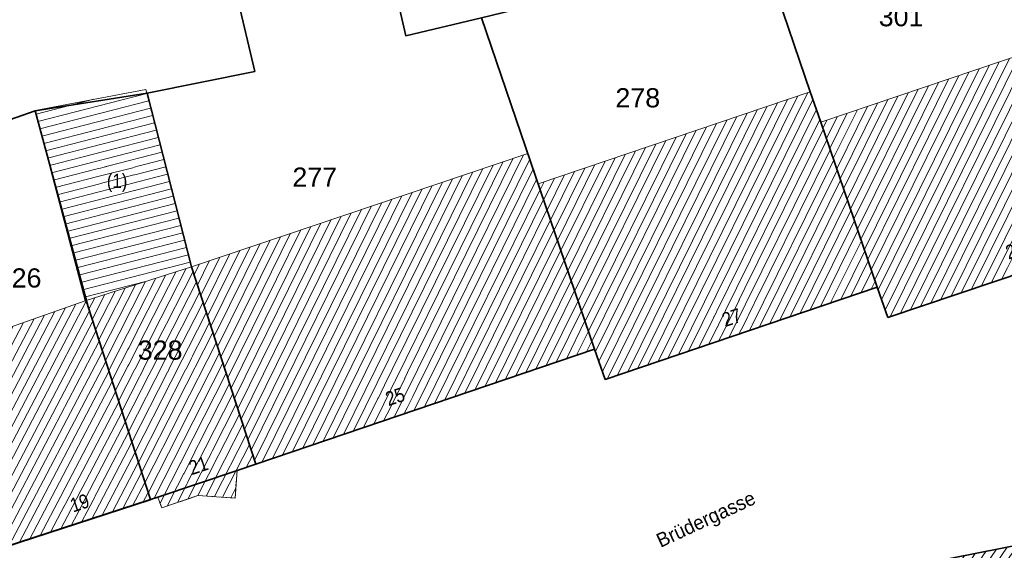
# Model space of a CAD drawing. Header units: metres. Extents: x 32365810 to 32367010, y 5620411 to 5622366.
# Tile 144 of 198: x 32366159 to 32366208, y 5622226 to 5622253. Entities that reach past the tile are written whole.
import ezdxf

# ---------------------------------------------------------------- set-up
doc = ezdxf.new("R2010")
doc.units = ezdxf.units.M
for name, pattern in [('1600.1047', [0]), ('1600.2028', [0]), ('1600.2305', [0.75, 0.5, 0, 0, -0.25]), ('1600.2505', [0]), ('1600.2507', [0])]:
    doc.linetypes.add(name, pattern=pattern)
doc.layers.get('0').update_dxf_attribs({"color": 1, "linetype": 'CONTINUOUS'})
for name, color, linetype in [('Ebene 32', 7, 'CONTINUOUS'), ('Flurstücke_Grenzpunkte', 11, 'CONTINUOUS'), ('Gebäude', 31, 'CONTINUOUS'), ('Lagebezeichnungen', 12, 'CONTINUOUS')]:
    doc.layers.add(name, color=color, linetype=linetype)
doc.styles.add('Flurstücksnummer - K 10 700', font='Arial.ttf')
doc.styles.add('Hausnummern NRW', font='Arial.ttf', dxfattribs={"width": 0.85})
doc.styles.add('Straßename', font='Arial.ttf', dxfattribs={"width": 0.95})

# ---------------------------------------------------------------- blocks, each defined once
blk = doc.blocks.new('O14')
at = {"layer": 'Gebäude', "color": 7, "linetype": '1600.2507', "lineweight": 18}
for p, q in [((32366169.819, 5622230.32), (32366165.883, 5622228.994)), ((32366169.711, 5622228.953), (32366169.819, 5622230.32)), ((32366166.085, 5622228.461), (32366167.867, 5622229.076)), ((32366167.867, 5622229.076), (32366169.711, 5622228.953)), ((32366165.883, 5622228.994), (32366166.085, 5622228.461))]:
    blk.add_line(p, q, dxfattribs=at)
blk = doc.blocks.new('O514')
at = {"layer": 'Gebäude', "color": 7, "linetype": '1600.2305', "lineweight": 18}
for p, q in [((32366169.711, 5622228.953), (32366169.819, 5622230.32)), ((32366166.085, 5622228.461), (32366167.867, 5622229.076)), ((32366167.867, 5622229.076), (32366169.711, 5622228.953)), ((32366165.883, 5622228.994), (32366166.085, 5622228.461))]:
    blk.add_line(p, q, dxfattribs=at)
blk = doc.blocks.new('O846')
at = {"layer": 'Flurstücke_Grenzpunkte', "color": 7, "linetype": '1600.2028', "lineweight": 35}
for p, q in [((32366195.698, 5622256.408), (32366194.978, 5622256.196)), ((32366198.207, 5622249.082), (32366195.698, 5622256.408)), ((32366194.978, 5622256.196), (32366192.194, 5622255.378)), ((32366192.194, 5622255.378), (32366187.796, 5622254.173)), ((32366187.796, 5622254.173), (32366181.92, 5622252.747)), ((32366181.92, 5622252.747), (32366187.523, 5622236.331)), ((32366198.725, 5622247.569), (32366198.207, 5622249.082)), ((32366201.521, 5622239.403), (32366198.725, 5622247.569)), ((32366188.046, 5622234.831), (32366201.521, 5622239.403)), ((32366187.523, 5622236.331), (32366188.046, 5622234.831))]:
    blk.add_line(p, q, dxfattribs=at)
at = {"layer": 'Flurstücke_Grenzpunkte', "color": 7, "lineweight": 18, "insert": (32366189.661, 5622248.293), "char_height": 0.95, "attachment_point": 8, "line_spacing_factor": 0.69, "style": 'Flurstücksnummer - K 10 700', "bg_fill": 2}
blk.add_mtext('278', dxfattribs=at)
blk = doc.blocks.new('O989')
at = {"layer": 'Flurstücke_Grenzpunkte', "color": 7, "linetype": '1600.2028', "lineweight": 35}
for p, q in [((32366202.254, 5622258.333), (32366195.698, 5622256.408)), ((32366210.04, 5622256.292), (32366202.254, 5622258.333)), ((32366198.207, 5622249.082), (32366195.698, 5622256.408)), ((32366212.185, 5622252.225), (32366210.04, 5622256.292)), ((32366212.217, 5622252.13), (32366212.185, 5622252.225)), ((32366214.964, 5622244.109), (32366212.217, 5622252.13)), ((32366198.725, 5622247.569), (32366198.207, 5622249.082)), ((32366201.521, 5622239.403), (32366198.725, 5622247.569)), ((32366215.531, 5622242.457), (32366214.964, 5622244.109)), ((32366202.039, 5622237.89), (32366215.531, 5622242.457)), ((32366201.521, 5622239.403), (32366202.039, 5622237.89))]:
    blk.add_line(p, q, dxfattribs=at)
at = {"layer": 'Flurstücke_Grenzpunkte', "color": 7, "lineweight": 18, "insert": (32366202.702, 5622252.31), "char_height": 0.95, "attachment_point": 8, "line_spacing_factor": 0.69, "style": 'Flurstücksnummer - K 10 700', "bg_fill": 2}
blk.add_mtext('301', dxfattribs=at)
blk = doc.blocks.new('O1052')
at = {"layer": 'Flurstücke_Grenzpunkte', "color": 7, "linetype": '1600.2028', "lineweight": 35}
for p, q in [((32366211.739, 5622227.276), (32366202.682, 5622225.469)), ((32366211.739, 5622227.276), (32366213.555, 5622217.455)), ((32366204.311, 5622215.826), (32366202.682, 5622225.469)), ((32366213.555, 5622217.455), (32366213.573, 5622217.357)), ((32366213.573, 5622217.357), (32366215.716, 5622205.769)), ((32366204.947, 5622212.058), (32366204.311, 5622215.826)), ((32366204.947, 5622212.058), (32366208.892, 5622203.117)), ((32366215.716, 5622205.769), (32366208.892, 5622203.117))]:
    blk.add_line(p, q, dxfattribs=at)
at = {"layer": 'Flurstücke_Grenzpunkte', "color": 7, "lineweight": 18, "insert": (32366208.038, 5622218.678), "char_height": 0.95, "attachment_point": 8, "line_spacing_factor": 0.69, "style": 'Flurstücksnummer - K 10 700', "bg_fill": 2}
blk.add_mtext('58', dxfattribs=at)
blk = doc.blocks.new('O1160')
at = {"layer": 'Flurstücke_Grenzpunkte', "color": 7, "linetype": '1600.2028', "lineweight": 35}
for p, q in [((32366165.368, 5622249.012), (32366159.813, 5622248.127)), ((32366167.557, 5622240.414), (32366165.368, 5622249.012)), ((32366159.813, 5622248.127), (32366162.437, 5622238.416)), ((32366170.739, 5622230.63), (32366167.557, 5622240.414)), ((32366162.437, 5622238.416), (32366165.519, 5622228.872)), ((32366169.819, 5622230.32), (32366170.739, 5622230.63)), ((32366165.883, 5622228.994), (32366169.819, 5622230.32)), ((32366165.519, 5622228.872), (32366165.883, 5622228.994))]:
    blk.add_line(p, q, dxfattribs=at)
at = {"layer": 'Flurstücke_Grenzpunkte', "color": 7, "lineweight": 18, "insert": (32366166.004, 5622235.794), "char_height": 0.95, "attachment_point": 8, "line_spacing_factor": 0.69, "style": 'Flurstücksnummer - K 10 700', "bg_fill": 2}
blk.add_mtext('328', dxfattribs=at)
blk = doc.blocks.new('O1415')
at = {"layer": 'Flurstücke_Grenzpunkte', "color": 7, "linetype": '1600.2028', "lineweight": 35}
for p, q in [((32366202.039, 5622237.89), (32366215.531, 5622242.457)), ((32366188.046, 5622234.831), (32366201.521, 5622239.403)), ((32366201.521, 5622239.403), (32366202.039, 5622237.89)), ((32366187.523, 5622236.331), (32366170.739, 5622230.63)), ((32366187.523, 5622236.331), (32366188.046, 5622234.831)), ((32366169.819, 5622230.32), (32366170.739, 5622230.63)), ((32366165.883, 5622228.994), (32366169.819, 5622230.32)), ((32366165.519, 5622228.872), (32366158.275, 5622226.514)), ((32366165.519, 5622228.872), (32366165.883, 5622228.994)), ((32366211.739, 5622227.276), (32366202.682, 5622225.469))]:
    blk.add_line(p, q, dxfattribs=at)
blk = doc.blocks.new('O1457')
at = {"layer": 'Flurstücke_Grenzpunkte', "color": 7, "linetype": '1600.2028', "lineweight": 35}
for p, q in [((32366183.355, 5622287.542), (32366171.852, 5622280.198)), ((32366185.747, 5622279.649), (32366183.355, 5622287.542)), ((32366171.852, 5622280.198), (32366174.132, 5622269.82)), ((32366185.476, 5622279.546), (32366185.747, 5622279.649)), ((32366187.294, 5622275.106), (32366185.476, 5622279.546)), ((32366187.748, 5622273.996), (32366187.294, 5622275.106)), ((32366194.978, 5622256.196), (32366187.748, 5622273.996)), ((32366174.132, 5622269.82), (32366175.44, 5622263.863)), ((32366175.44, 5622263.863), (32366178.176, 5622251.85)), ((32366194.978, 5622256.196), (32366192.194, 5622255.378)), ((32366192.194, 5622255.378), (32366187.796, 5622254.173)), ((32366187.796, 5622254.173), (32366181.92, 5622252.747)), ((32366178.176, 5622251.85), (32366181.92, 5622252.747))]:
    blk.add_line(p, q, dxfattribs=at)
at = {"layer": 'Flurstücke_Grenzpunkte', "color": 7, "lineweight": 18, "insert": (32366181.84, 5622263.254), "char_height": 0.95, "attachment_point": 8, "line_spacing_factor": 0.69, "style": 'Flurstücksnummer - K 10 700', "bg_fill": 2}
blk.add_mtext('264', dxfattribs=at)
blk = doc.blocks.new('O1570')
at = {"layer": 'Flurstücke_Grenzpunkte', "color": 7, "linetype": '1600.2028', "lineweight": 35}
for p, q in [((32366175.44, 5622263.863), (32366168.802, 5622263.171)), ((32366175.44, 5622263.863), (32366178.176, 5622251.85)), ((32366168.802, 5622263.171), (32366167.596, 5622263.126)), ((32366167.596, 5622263.126), (32366168.336, 5622260.014)), ((32366168.336, 5622260.014), (32366170.697, 5622250.089)), ((32366178.176, 5622251.85), (32366181.92, 5622252.747)), ((32366181.92, 5622252.747), (32366187.523, 5622236.331)), ((32366170.697, 5622250.089), (32366165.368, 5622249.012)), ((32366167.557, 5622240.414), (32366165.368, 5622249.012)), ((32366170.739, 5622230.63), (32366167.557, 5622240.414)), ((32366187.523, 5622236.331), (32366170.739, 5622230.63))]:
    blk.add_line(p, q, dxfattribs=at)
at = {"layer": 'Flurstücke_Grenzpunkte', "color": 7, "lineweight": 18, "insert": (32366173.66, 5622244.376), "char_height": 0.95, "attachment_point": 8, "line_spacing_factor": 0.69, "style": 'Flurstücksnummer - K 10 700', "bg_fill": 2}
blk.add_mtext('277', dxfattribs=at)
blk = doc.blocks.new('O1782')
at = {"layer": 'Flurstücke_Grenzpunkte', "color": 7, "linetype": '1600.2028', "lineweight": 35}
for p, q in [((32366159.813, 5622248.127), (32366153.047, 5622245.802)), ((32366159.813, 5622248.127), (32366162.437, 5622238.416)), ((32366155.234, 5622236.244), (32366153.047, 5622245.802)), ((32366162.437, 5622238.416), (32366165.519, 5622228.872)), ((32366155.269, 5622236.13), (32366155.234, 5622236.244)), ((32366158.275, 5622226.514), (32366155.269, 5622236.13)), ((32366165.519, 5622228.872), (32366158.275, 5622226.514))]:
    blk.add_line(p, q, dxfattribs=at)
at = {"layer": 'Flurstücke_Grenzpunkte', "color": 7, "lineweight": 18, "insert": (32366159.018, 5622239.367), "char_height": 0.95, "attachment_point": 8, "line_spacing_factor": 0.69, "style": 'Flurstücksnummer - K 10 700', "bg_fill": 2}
blk.add_mtext('326', dxfattribs=at)
blk = doc.blocks.new('O2084')
at = {"layer": 'Gebäude', "color": 7, "linetype": '1600.2505', "lineweight": 18}
for p, q in [((32366165.294, 5622249.194), (32366159.809, 5622248.153)), ((32366167.557, 5622240.414), (32366165.294, 5622249.194)), ((32366159.809, 5622248.153), (32366159.813, 5622248.127)), ((32366159.813, 5622248.127), (32366161.016, 5622243.537)), ((32366161.016, 5622243.537), (32366162.297, 5622238.717)), ((32366162.297, 5622238.717), (32366167.557, 5622240.414))]:
    blk.add_line(p, q, dxfattribs=at)
at = {"layer": 'Ebene 32', "color": 7, "lineweight": 18, "insert": (32366163.87, 5622244.106), "char_height": 0.7, "attachment_point": 8, "line_spacing_factor": 0.69, "style": 'Hausnummern NRW', "bg_fill": 2}
blk.add_mtext('(1)', dxfattribs=at)
blk = doc.blocks.new('O2102')
at = {"layer": 'Gebäude', "color": 7, "linetype": '1600.2505', "lineweight": 18}
for p, q in [((32366184.211, 5622246.028), (32366167.557, 5622240.414)), ((32366184.726, 5622244.517), (32366184.211, 5622246.028)), ((32366187.523, 5622236.331), (32366184.726, 5622244.517)), ((32366167.557, 5622240.414), (32366170.739, 5622230.63)), ((32366170.739, 5622230.63), (32366187.523, 5622236.331))]:
    blk.add_line(p, q, dxfattribs=at)
at = {"layer": 'Lagebezeichnungen', "color": 7, "lineweight": 18, "insert": (32366177.754, 5622233.637), "char_height": 0.7, "attachment_point": 8, "rotation": 18.562, "line_spacing_factor": 0.69, "style": 'Hausnummern NRW', "bg_fill": 2}
blk.add_mtext('25', dxfattribs=at)
blk = doc.blocks.new('O2315')
at = {"layer": 'Gebäude', "color": 7, "linetype": '1600.2505', "lineweight": 18}
for p, q in [((32366162.297, 5622238.717), (32366157.591, 5622237.07)), ((32366162.437, 5622238.416), (32366162.297, 5622238.717)), ((32366165.519, 5622228.872), (32366162.437, 5622238.416)), ((32366157.591, 5622237.07), (32366155.234, 5622236.244)), ((32366155.234, 5622236.244), (32366155.269, 5622236.13)), ((32366155.269, 5622236.13), (32366158.275, 5622226.514)), ((32366158.284, 5622226.485), (32366165.522, 5622228.853)), ((32366165.522, 5622228.853), (32366165.519, 5622228.872)), ((32366158.275, 5622226.514), (32366158.284, 5622226.485))]:
    blk.add_line(p, q, dxfattribs=at)
at = {"layer": 'Lagebezeichnungen', "color": 7, "lineweight": 18, "insert": (32366162.131, 5622228.368), "char_height": 0.7, "attachment_point": 8, "rotation": 18.6706, "line_spacing_factor": 0.69, "style": 'Hausnummern NRW', "bg_fill": 2}
blk.add_mtext('19', dxfattribs=at)
blk = doc.blocks.new('O2608')
at = {"layer": 'Gebäude', "color": 7, "linetype": '1600.2505', "lineweight": 18}
for p, q in [((32366212.217, 5622252.13), (32366198.725, 5622247.569)), ((32366214.964, 5622244.109), (32366212.217, 5622252.13)), ((32366198.725, 5622247.569), (32366201.521, 5622239.403)), ((32366215.531, 5622242.457), (32366214.964, 5622244.109)), ((32366202.039, 5622237.89), (32366215.531, 5622242.457)), ((32366201.521, 5622239.403), (32366202.039, 5622237.89))]:
    blk.add_line(p, q, dxfattribs=at)
at = {"layer": 'Lagebezeichnungen', "color": 7, "lineweight": 18, "insert": (32366208.466, 5622240.896), "char_height": 0.7, "attachment_point": 8, "rotation": 18.6707, "line_spacing_factor": 0.69, "style": 'Hausnummern NRW', "bg_fill": 2}
blk.add_mtext('29', dxfattribs=at)
blk = doc.blocks.new('O2618')
at = {"layer": 'Gebäude', "color": 7, "linetype": '1600.2505', "lineweight": 18}
for p, q in [((32366162.297, 5622238.717), (32366167.557, 5622240.414)), ((32366167.557, 5622240.414), (32366170.739, 5622230.63)), ((32366162.437, 5622238.416), (32366162.297, 5622238.717)), ((32366165.519, 5622228.872), (32366162.437, 5622238.416)), ((32366169.819, 5622230.32), (32366170.739, 5622230.63)), ((32366169.711, 5622228.953), (32366169.819, 5622230.32)), ((32366166.085, 5622228.461), (32366167.867, 5622229.076)), ((32366167.867, 5622229.076), (32366169.711, 5622228.953)), ((32366165.522, 5622228.853), (32366165.519, 5622228.872)), ((32366165.522, 5622228.853), (32366165.883, 5622228.994)), ((32366165.883, 5622228.994), (32366166.085, 5622228.461))]:
    blk.add_line(p, q, dxfattribs=at)
at = {"layer": 'Lagebezeichnungen', "color": 7, "lineweight": 18, "insert": (32366168.01, 5622230.23), "char_height": 0.7, "attachment_point": 8, "rotation": 18.6164, "line_spacing_factor": 0.69, "style": 'Hausnummern NRW', "bg_fill": 2}
blk.add_mtext('21', dxfattribs=at)
blk = doc.blocks.new('O2785')
at = {"layer": 'Gebäude', "color": 7, "linetype": '1600.2505', "lineweight": 18}
for p, q in [((32366198.207, 5622249.082), (32366184.726, 5622244.517)), ((32366198.725, 5622247.569), (32366198.207, 5622249.082)), ((32366198.725, 5622247.569), (32366201.521, 5622239.403)), ((32366187.523, 5622236.331), (32366184.726, 5622244.517)), ((32366188.046, 5622234.831), (32366201.521, 5622239.403)), ((32366187.523, 5622236.331), (32366188.046, 5622234.831))]:
    blk.add_line(p, q, dxfattribs=at)
at = {"layer": 'Lagebezeichnungen', "color": 7, "lineweight": 18, "insert": (32366194.422, 5622237.564), "char_height": 0.7, "attachment_point": 8, "rotation": 18.6707, "line_spacing_factor": 0.69, "style": 'Hausnummern NRW', "bg_fill": 2}
blk.add_mtext('27', dxfattribs=at)
blk = doc.blocks.new('O2927')
at = {"layer": 'Gebäude', "color": 7, "linetype": '1600.2505', "lineweight": 18}
for p, q in [((32366211.739, 5622227.276), (32366202.682, 5622225.469)), ((32366211.739, 5622227.276), (32366213.555, 5622217.455)), ((32366204.311, 5622215.826), (32366202.682, 5622225.469)), ((32366213.555, 5622217.455), (32366204.311, 5622215.826))]:
    blk.add_line(p, q, dxfattribs=at)
at = {"layer": 'Lagebezeichnungen', "color": 7, "lineweight": 18, "insert": (32366207.597, 5622224.422), "char_height": 0.7, "attachment_point": 8, "rotation": 11.2538, "line_spacing_factor": 0.69, "style": 'Hausnummern NRW', "bg_fill": 2}
blk.add_mtext('22', dxfattribs=at)
blk = doc.blocks.new('*X1054')
at = {"color": 253, "linetype": '1600.1047', "lineweight": 18, "true_color": 0xb2b2b2}
for p, q in [((32366159.854959, 5622247.966908), (32366162.721623, 5622248.705788)), ((32366159.950033, 5622247.604157), (32366165.345345, 5622248.994793)), ((32366160.045106, 5622247.241406), (32366165.43894, 5622248.63166)), ((32366160.14018, 5622246.878655), (32366165.532535, 5622248.268528)), ((32366160.235254, 5622246.515904), (32366165.626131, 5622247.905396)), ((32366160.330328, 5622246.153153), (32366165.719726, 5622247.542264)), ((32366160.425402, 5622245.790402), (32366165.813322, 5622247.179132)), ((32366160.520476, 5622245.427651), (32366165.906917, 5622246.816)), ((32366160.61555, 5622245.064901), (32366166.000513, 5622246.452868)), ((32366160.710624, 5622244.70215), (32366166.094108, 5622246.089736)), ((32366160.805698, 5622244.339399), (32366166.187703, 5622245.726604)), ((32366160.900772, 5622243.976648), (32366166.281299, 5622245.363472)), ((32366160.995846, 5622243.613897), (32366166.374894, 5622245.00034)), ((32366161.091903, 5622243.251399), (32366166.46849, 5622244.637208)), ((32366161.188225, 5622242.88897), (32366166.562085, 5622244.274076)), ((32366161.284547, 5622242.526541), (32366166.655681, 5622243.910944)), ((32366161.380869, 5622242.164111), (32366166.749276, 5622243.547812)), ((32366161.477191, 5622241.801682), (32366166.842871, 5622243.18468)), ((32366161.573513, 5622241.439253), (32366166.936467, 5622242.821547)), ((32366161.669835, 5622241.076823), (32366167.030062, 5622242.458415)), ((32366161.766157, 5622240.714394), (32366167.123658, 5622242.095283)), ((32366161.862479, 5622240.351965), (32366167.217253, 5622241.732151)), ((32366161.958801, 5622239.989535), (32366167.310849, 5622241.369019)), ((32366162.055123, 5622239.627106), (32366167.404444, 5622241.005887)), ((32366162.151445, 5622239.264677), (32366167.498039, 5622240.642755)), ((32366162.247767, 5622238.902248), (32366165.348067, 5622239.701346))]:
    blk.add_line(p, q, dxfattribs=at)
blk = doc.blocks.new('*X1060')
at = {"color": 253, "linetype": '1600.1047', "lineweight": 18, "true_color": 0xb2b2b2}
for p, q in [((32366176.58357, 5622232.615217), (32366182.992289, 5622245.617177)), ((32366177.085721, 5622232.785783), (32366183.493677, 5622245.786193)), ((32366177.587873, 5622232.956348), (32366183.995065, 5622245.955209)), ((32366178.090025, 5622233.126913), (32366184.308305, 5622245.74251)), ((32366175.077114, 5622232.103522), (32366181.488124, 5622245.110129)), ((32366175.579266, 5622232.274087), (32366181.989512, 5622245.279145)), ((32366176.081418, 5622232.444652), (32366182.490901, 5622245.448161)), ((32366178.592177, 5622233.297479), (32366184.479216, 5622245.241058)), ((32366174.07281, 5622231.762391), (32366180.485348, 5622244.772097)), ((32366174.574962, 5622231.932956), (32366180.986736, 5622244.941113)), ((32366179.094329, 5622233.468044), (32366184.650128, 5622244.739606)), ((32366172.566355, 5622231.250695), (32366178.981183, 5622244.265049)), ((32366173.068507, 5622231.421261), (32366179.482571, 5622244.434065)), ((32366173.570659, 5622231.591826), (32366179.98396, 5622244.603081)), ((32366179.596481, 5622233.638609), (32366184.821179, 5622244.238437)), ((32366171.0599, 5622230.738999), (32366177.477018, 5622243.758)), ((32366171.562051, 5622230.909565), (32366177.978407, 5622243.927016)), ((32366172.064203, 5622231.08013), (32366178.479795, 5622244.096032)), ((32366180.098632, 5622233.809174), (32366184.992342, 5622243.737494)), ((32366170.346619, 5622231.836491), (32366175.972854, 5622243.250952)), ((32366170.512815, 5622231.325472), (32366176.474242, 5622243.419968)), ((32366170.679011, 5622230.814453), (32366176.97563, 5622243.588984)), ((32366180.600784, 5622233.97974), (32366185.163505, 5622243.236551)), ((32366169.848031, 5622233.369548), (32366174.468689, 5622242.743904)), ((32366170.014227, 5622232.858529), (32366174.970077, 5622242.91292)), ((32366170.180423, 5622232.34751), (32366175.471466, 5622243.081936)), ((32366181.102936, 5622234.150305), (32366185.334667, 5622242.735609)), ((32366169.349442, 5622234.902605), (32366172.964525, 5622242.236856)), ((32366169.515639, 5622234.391586), (32366173.465913, 5622242.405872)), ((32366169.681835, 5622233.880567), (32366173.967301, 5622242.574888)), ((32366181.605088, 5622234.32087), (32366185.50583, 5622242.234666)), ((32366168.850854, 5622236.435663), (32366171.46036, 5622241.729808)), ((32366169.01705, 5622235.924644), (32366171.961748, 5622241.898824)), ((32366169.183246, 5622235.413624), (32366172.463136, 5622242.06784)), ((32366182.10724, 5622234.491435), (32366185.676993, 5622241.733723)), ((32366168.352266, 5622237.96872), (32366169.956195, 5622241.22276)), ((32366168.518462, 5622237.457701), (32366170.457584, 5622241.391776)), ((32366168.684658, 5622236.946682), (32366170.958972, 5622241.560792)), ((32366182.609391, 5622234.662001), (32366185.848155, 5622241.23278)), ((32366167.853677, 5622239.501777), (32366168.452031, 5622240.715711)), ((32366168.019874, 5622238.990758), (32366168.953419, 5622240.884727)), ((32366168.18607, 5622238.479739), (32366169.454807, 5622241.053743)), ((32366183.111543, 5622234.832566), (32366186.019318, 5622240.731837)), ((32366167.687481, 5622240.012796), (32366167.950642, 5622240.546695)), ((32366183.613695, 5622235.003131), (32366186.190481, 5622240.230894)), ((32366184.115847, 5622235.173697), (32366186.361643, 5622239.729951)), ((32366184.617999, 5622235.344262), (32366186.532806, 5622239.229008)), ((32366185.120151, 5622235.514827), (32366186.703969, 5622238.728065)), ((32366185.622302, 5622235.685392), (32366186.875131, 5622238.227122)), ((32366186.124454, 5622235.855958), (32366187.046294, 5622237.726179)), ((32366186.626606, 5622236.026523), (32366187.217457, 5622237.225236)), ((32366187.128758, 5622236.197088), (32366187.388619, 5622236.724293))]:
    blk.add_line(p, q, dxfattribs=at)
blk = doc.blocks.new('*X1131')
at = {"color": 253, "linetype": '1600.1047', "lineweight": 18, "true_color": 0xb2b2b2}
for p, q in [((32366157.088663, 5622230.309014), (32366161.31112, 5622238.371963)), ((32366157.246896, 5622229.802839), (32366161.829424, 5622238.553358)), ((32366157.405128, 5622229.296663), (32366162.316488, 5622238.6751)), ((32366156.613966, 5622231.82754), (32366159.756209, 5622237.827777)), ((32366156.772198, 5622231.321365), (32366160.274513, 5622238.009172)), ((32366156.930431, 5622230.81519), (32366160.792817, 5622238.190568)), ((32366157.563361, 5622228.790488), (32366162.500742, 5622238.218612)), ((32366156.297501, 5622232.839891), (32366158.719601, 5622237.464986)), ((32366156.455734, 5622232.333716), (32366159.237905, 5622237.646382)), ((32366157.721593, 5622228.284313), (32366162.662206, 5622237.718608)), ((32366155.822804, 5622234.358417), (32366157.164561, 5622236.920556)), ((32366155.981036, 5622233.852242), (32366157.682993, 5622237.102196)), ((32366156.139269, 5622233.346067), (32366158.201297, 5622237.283591)), ((32366157.879826, 5622227.778137), (32366162.82367, 5622237.218603)), ((32366155.348106, 5622235.876943), (32366155.609184, 5622236.375482)), ((32366155.506339, 5622235.370768), (32366156.127643, 5622236.557173)), ((32366155.664571, 5622234.864593), (32366156.646102, 5622236.738865)), ((32366158.038058, 5622227.271962), (32366162.985134, 5622236.718599)), ((32366158.196291, 5622226.765786), (32366163.146598, 5622236.218594)), ((32366158.511541, 5622226.559443), (32366163.308062, 5622235.71859)), ((32366159.022371, 5622226.726567), (32366163.469526, 5622235.218586)), ((32366159.533202, 5622226.893692), (32366163.63099, 5622234.718581)), ((32366160.044032, 5622227.060816), (32366163.792454, 5622234.218577)), ((32366160.554862, 5622227.22794), (32366163.953919, 5622233.718572)), ((32366161.065693, 5622227.395065), (32366164.115383, 5622233.218568)), ((32366161.576523, 5622227.562189), (32366164.276847, 5622232.718564)), ((32366162.087354, 5622227.729314), (32366164.438311, 5622232.218559)), ((32366162.598184, 5622227.896438), (32366164.599775, 5622231.718555)), ((32366163.109015, 5622228.063562), (32366164.761239, 5622231.218551)), ((32366163.619845, 5622228.230687), (32366164.922703, 5622230.718546)), ((32366164.130675, 5622228.397811), (32366165.084167, 5622230.218542)), ((32366164.641506, 5622228.564936), (32366165.245632, 5622229.718537)), ((32366165.152336, 5622228.73206), (32366165.407096, 5622229.218533))]:
    blk.add_line(p, q, dxfattribs=at)
blk = doc.blocks.new('*X1214')
at = {"color": 253, "linetype": '1600.1047', "lineweight": 18, "true_color": 0xb2b2b2}
for p, q in [((32366205.681045, 5622239.122821), (32366212.087743, 5622252.086304)), ((32366204.174053, 5622238.612709), (32366210.581148, 5622251.576997)), ((32366204.676384, 5622238.782746), (32366211.083347, 5622251.746766)), ((32366205.178715, 5622238.952784), (32366211.585545, 5622251.916535)), ((32366206.183376, 5622239.292858), (32366212.34415, 5622251.758733)), ((32366202.667061, 5622238.102596), (32366209.074554, 5622251.067689)), ((32366203.169391, 5622238.272634), (32366209.576752, 5622251.237458)), ((32366203.671722, 5622238.442671), (32366210.07895, 5622251.407227)), ((32366206.685707, 5622239.462896), (32366212.515369, 5622251.258789)), ((32366201.739474, 5622238.76487), (32366207.567959, 5622250.558381)), ((32366201.91066, 5622238.26486), (32366208.070157, 5622250.728151)), ((32366202.16473, 5622237.932559), (32366208.572355, 5622250.89792)), ((32366207.188038, 5622239.632933), (32366212.686587, 5622250.758845)), ((32366201.2259, 5622240.264868), (32366206.061364, 5622250.049074)), ((32366201.397095, 5622239.764876), (32366206.563562, 5622250.218843)), ((32366201.568288, 5622239.264879), (32366207.065761, 5622250.388612)), ((32366207.690369, 5622239.802971), (32366212.857806, 5622250.258902)), ((32366200.712316, 5622241.764843), (32366204.554769, 5622249.539766)), ((32366200.883511, 5622241.264851), (32366205.056967, 5622249.709535)), ((32366201.054706, 5622240.764859), (32366205.559166, 5622249.879304)), ((32366208.1927, 5622239.973008), (32366213.029025, 5622249.758958)), ((32366200.198731, 5622243.264819), (32366203.048174, 5622249.030458)), ((32366200.369926, 5622242.764827), (32366203.550373, 5622249.200228)), ((32366200.541121, 5622242.264835), (32366204.052571, 5622249.369997)), ((32366208.69503, 5622240.143045), (32366213.200244, 5622249.259014)), ((32366199.685147, 5622244.764795), (32366201.54158, 5622248.521151)), ((32366199.856341, 5622244.264803), (32366202.043778, 5622248.69092)), ((32366200.027536, 5622243.764811), (32366202.545976, 5622248.860689)), ((32366209.197361, 5622240.313083), (32366213.371462, 5622248.759071)), ((32366199.342757, 5622245.764778), (32366200.537183, 5622248.181612)), ((32366199.513952, 5622245.264786), (32366201.039381, 5622248.351382)), ((32366209.699692, 5622240.48312), (32366213.542681, 5622248.259127)), ((32366198.829172, 5622247.264754), (32366199.030588, 5622247.672305)), ((32366199.000367, 5622246.764762), (32366199.532787, 5622247.842074)), ((32366199.171562, 5622246.26477), (32366200.034985, 5622248.011843)), ((32366210.202023, 5622240.653158), (32366213.7139, 5622247.759183)), ((32366210.704354, 5622240.823195), (32366213.885118, 5622247.25924)), ((32366211.206684, 5622240.993232), (32366214.056337, 5622246.759296)), ((32366211.709015, 5622241.16327), (32366214.227556, 5622246.259352)), ((32366212.211346, 5622241.333307), (32366214.398775, 5622245.759409)), ((32366212.713677, 5622241.503345), (32366214.569993, 5622245.259465)), ((32366213.216008, 5622241.673382), (32366214.741212, 5622244.759521)), ((32366213.718338, 5622241.84342), (32366214.912431, 5622244.259578)), ((32366214.220669, 5622242.013457), (32366215.083803, 5622243.759944)), ((32366214.723, 5622242.183494), (32366215.255241, 5622243.260445)), ((32366215.225331, 5622242.353532), (32366215.426679, 5622242.760946))]:
    blk.add_line(p, q, dxfattribs=at)
blk = doc.blocks.new('*X1218')
at = {"color": 253, "linetype": '1600.1047', "lineweight": 18, "true_color": 0xb2b2b2}
for p, q in [((32366163.943748, 5622233.750069), (32366167.293587, 5622240.329017)), ((32366163.453815, 5622235.267239), (32366165.783002, 5622239.841666)), ((32366163.617126, 5622234.761515), (32366166.28653, 5622240.004116)), ((32366163.780437, 5622234.255792), (32366166.790058, 5622240.166566)), ((32366164.107058, 5622233.244346), (32366167.635216, 5622240.173503)), ((32366162.963882, 5622236.784408), (32366164.272416, 5622239.354316)), ((32366163.127193, 5622236.278685), (32366164.775945, 5622239.516766)), ((32366163.290504, 5622235.772962), (32366165.279473, 5622239.679216)), ((32366164.270369, 5622232.738622), (32366167.799236, 5622239.669173)), ((32366162.47395, 5622238.301578), (32366162.761831, 5622238.866965)), ((32366162.637261, 5622237.795855), (32366163.265359, 5622239.029415)), ((32366162.800571, 5622237.290132), (32366163.768888, 5622239.191866)), ((32366164.43368, 5622232.232899), (32366167.963257, 5622239.164843)), ((32366164.596991, 5622231.727176), (32366168.127277, 5622238.660514)), ((32366164.760302, 5622231.221453), (32366168.291298, 5622238.156184)), ((32366164.923613, 5622230.71573), (32366168.455318, 5622237.651855)), ((32366165.086924, 5622230.210006), (32366168.619339, 5622237.147525)), ((32366165.250235, 5622229.704283), (32366168.783359, 5622236.643196)), ((32366165.413546, 5622229.19856), (32366168.94738, 5622236.138866)), ((32366165.69227, 5622228.919504), (32366169.1114, 5622235.634537)), ((32366165.997364, 5622228.692237), (32366169.275421, 5622235.130207)), ((32366166.346365, 5622228.551202), (32366169.439441, 5622234.625877)), ((32366166.85689, 5622228.727393), (32366169.603462, 5622234.121548)), ((32366167.367415, 5622228.903584), (32366169.767482, 5622233.617218)), ((32366167.875722, 5622229.075418), (32366169.931503, 5622233.112889)), ((32366168.282712, 5622229.048271), (32366170.095523, 5622232.608559)), ((32366168.689702, 5622229.021123), (32366170.259544, 5622232.10423)), ((32366169.096692, 5622228.993976), (32366170.423564, 5622231.5999)), ((32366170.270074, 5622230.471992), (32366170.587585, 5622231.095571)), ((32366169.503682, 5622228.966829), (32366169.750369, 5622229.451313))]:
    blk.add_line(p, q, dxfattribs=at)
blk = doc.blocks.new('*X1268')
at = {"color": 253, "linetype": '1600.1047', "lineweight": 18, "true_color": 0xb2b2b2}
for p, q in [((32366191.673303, 5622236.061726), (32366198.085959, 5622249.041012)), ((32366190.16577, 5622235.550227), (32366196.579025, 5622248.530727)), ((32366190.668281, 5622235.720727), (32366197.081337, 5622248.700822)), ((32366191.170792, 5622235.891226), (32366197.583648, 5622248.870917)), ((32366192.175815, 5622236.232225), (32366198.336951, 5622248.702433)), ((32366189.160748, 5622235.209228), (32366195.574403, 5622248.190537)), ((32366189.663259, 5622235.379728), (32366196.076714, 5622248.360632)), ((32366192.678326, 5622236.402725), (32366198.508156, 5622248.202367)), ((32366187.910734, 5622235.218952), (32366194.067469, 5622247.680252)), ((32366188.155725, 5622234.868229), (32366194.56978, 5622247.850347)), ((32366188.658237, 5622235.038729), (32366195.072091, 5622248.020442)), ((32366193.180837, 5622236.573224), (32366198.679362, 5622247.702301)), ((32366187.393132, 5622236.711086), (32366192.560535, 5622247.169967)), ((32366187.564628, 5622236.211608), (32366193.062846, 5622247.340062)), ((32366187.737681, 5622235.71528), (32366193.565157, 5622247.510157)), ((32366193.683348, 5622236.743724), (32366198.850574, 5622247.202247)), ((32366186.880122, 5622238.212515), (32366191.053601, 5622246.659682)), ((32366187.051125, 5622237.712038), (32366191.555912, 5622246.829777)), ((32366187.222129, 5622237.211562), (32366192.058224, 5622246.999872)), ((32366194.185859, 5622236.914223), (32366199.021789, 5622246.702198)), ((32366186.367113, 5622239.713944), (32366189.546667, 5622246.149397)), ((32366186.538116, 5622239.213467), (32366190.048978, 5622246.319492)), ((32366186.709119, 5622238.712991), (32366190.55129, 5622246.489587)), ((32366194.68837, 5622237.084723), (32366199.193003, 5622246.20215)), ((32366185.854103, 5622241.215372), (32366188.039733, 5622245.639112)), ((32366186.025106, 5622240.714896), (32366188.542044, 5622245.809207)), ((32366186.196109, 5622240.21442), (32366189.044356, 5622245.979302)), ((32366195.190882, 5622237.255222), (32366199.364217, 5622245.702101)), ((32366185.341093, 5622242.716801), (32366186.532799, 5622245.128827)), ((32366185.512097, 5622242.216325), (32366187.03511, 5622245.298922)), ((32366185.6831, 5622241.715849), (32366187.537422, 5622245.469017)), ((32366195.693393, 5622237.425722), (32366199.535432, 5622245.202052)), ((32366184.828084, 5622244.21823), (32366185.025865, 5622244.618542)), ((32366184.999087, 5622243.717754), (32366185.528177, 5622244.788637)), ((32366185.17009, 5622243.217277), (32366186.030488, 5622244.958732)), ((32366196.195904, 5622237.596221), (32366199.706646, 5622244.702003)), ((32366196.698415, 5622237.766721), (32366199.877861, 5622244.201954)), ((32366197.200926, 5622237.93722), (32366200.049075, 5622243.701905)), ((32366197.703437, 5622238.10772), (32366200.220289, 5622243.201856)), ((32366198.205948, 5622238.278219), (32366200.391504, 5622242.701808)), ((32366198.70846, 5622238.448719), (32366200.562718, 5622242.201759)), ((32366199.210971, 5622238.619219), (32366200.733932, 5622241.70171)), ((32366199.713482, 5622238.789718), (32366200.905147, 5622241.201661)), ((32366200.215993, 5622238.960218), (32366201.076361, 5622240.701612)), ((32366200.718504, 5622239.130717), (32366201.247576, 5622240.201563)), ((32366201.221015, 5622239.301217), (32366201.41879, 5622239.701515))]:
    blk.add_line(p, q, dxfattribs=at)
blk = doc.blocks.new('*X1309')
at = {"color": 253, "linetype": '1600.1047', "lineweight": 18, "true_color": 0xb2b2b2}
for p, q in [((32366204.117831, 5622216.969481), (32366211.123039, 5622227.153107)), ((32366204.20757, 5622216.438265), (32366211.6506, 5622227.258363)), ((32366203.669137, 5622219.625561), (32366208.485233, 5622226.626827)), ((32366203.758876, 5622219.094345), (32366209.012794, 5622226.732083)), ((32366203.848614, 5622218.563129), (32366209.540355, 5622226.837339)), ((32366203.938353, 5622218.031913), (32366210.067916, 5622226.942595)), ((32366204.028092, 5622217.500697), (32366210.595477, 5622227.047851)), ((32366204.297308, 5622215.907049), (32366211.819271, 5622226.841892)), ((32366203.220443, 5622222.281642), (32366205.847428, 5622226.100548)), ((32366203.310182, 5622221.750426), (32366206.374989, 5622226.205804)), ((32366203.399921, 5622221.21921), (32366206.90255, 5622226.311059)), ((32366203.489659, 5622220.687994), (32366207.430111, 5622226.416315)), ((32366203.579398, 5622220.156778), (32366207.957672, 5622226.521571)), ((32366204.749919, 5622215.903347), (32366211.9157, 5622226.320402)), ((32366202.861488, 5622224.406506), (32366203.737183, 5622225.679524)), ((32366202.951227, 5622223.87529), (32366204.264744, 5622225.78478)), ((32366203.040965, 5622223.344074), (32366204.792305, 5622225.890036)), ((32366203.130704, 5622222.812858), (32366205.319866, 5622225.995292)), ((32366205.267861, 5622215.99462), (32366212.012128, 5622225.798911)), ((32366202.771749, 5622224.937722), (32366203.209622, 5622225.574268)), ((32366205.785804, 5622216.085893), (32366212.108557, 5622225.27742)), ((32366206.303746, 5622216.177166), (32366212.204986, 5622224.75593)), ((32366206.821688, 5622216.268439), (32366212.301415, 5622224.234439)), ((32366207.339631, 5622216.359713), (32366212.397843, 5622223.712948)), ((32366207.857573, 5622216.450986), (32366212.494272, 5622223.191458)), ((32366208.375516, 5622216.542259), (32366212.590701, 5622222.669967)), ((32366208.893458, 5622216.633532), (32366212.68713, 5622222.148476)), ((32366209.411401, 5622216.724805), (32366212.783559, 5622221.626986)), ((32366209.929343, 5622216.816078), (32366212.879987, 5622221.105495)), ((32366210.447285, 5622216.907351), (32366212.976416, 5622220.584004)), ((32366210.965228, 5622216.998624), (32366213.072845, 5622220.062514)), ((32366211.48317, 5622217.089897), (32366213.169274, 5622219.541023)), ((32366212.001113, 5622217.18117), (32366213.265702, 5622219.019532)), ((32366212.519055, 5622217.272443), (32366213.362131, 5622218.498042)), ((32366213.036998, 5622217.363716), (32366213.45856, 5622217.976551))]:
    blk.add_line(p, q, dxfattribs=at)

msp = doc.modelspace()

# ---------------------------------------------------------------- block references
at = {"layer": 'Flurstücke_Grenzpunkte', "color": 7, "true_color": 0xffffff}
for name in ['O846', 'O1052']:
    msp.add_blockref(name, (0, 0), dxfattribs=at)
at = {"layer": 'Gebäude', "color": 7, "true_color": 0xffffff}
for name in ['O14', 'O514']:
    msp.add_blockref(name, (0, 0), dxfattribs=at)

# ---------------------------------------------------------------- texts
at = {"layer": 'Lagebezeichnungen', "color": 7, "lineweight": 18, "insert": (32366195.656, 5622228.51), "char_height": 0.7, "attachment_point": 9, "rotation": 24.9236962, "line_spacing_factor": 0.69, "style": 'Straßename', "bg_fill": 2}
msp.add_mtext('Brüdergasse', dxfattribs=at)

# ---------------------------------------------------------------- next in the draw order: block references
at = {"layer": 'Flurstücke_Grenzpunkte', "color": 7, "true_color": 0xffffff}
for name in ['O1457', 'O989', 'O1160']:
    msp.add_blockref(name, (0, 0), dxfattribs=at)

# ---------------------------------------------------------------- next in the draw order: block references
msp.add_blockref('O1415', (0, 0), dxfattribs=at)

# ---------------------------------------------------------------- next in the draw order: block references
msp.add_blockref('O1570', (0, 0), dxfattribs=at)
at = {"layer": 'Gebäude', "color": 7, "true_color": 0xffffff}
for name in ['O2608', 'O2927']:
    msp.add_blockref(name, (0, 0), dxfattribs=at)

# ---------------------------------------------------------------- next in the draw order: block references
at = {"layer": 'Flurstücke_Grenzpunkte', "color": 7, "true_color": 0xffffff}
msp.add_blockref('O1782', (0, 0), dxfattribs=at)
at = {"layer": 'Gebäude', "color": 7, "true_color": 0xffffff}
msp.add_blockref('*X1309', (0, 0), dxfattribs=at)

# ---------------------------------------------------------------- next in the draw order: block references
msp.add_blockref('O2084', (0, 0), dxfattribs=at)

# ---------------------------------------------------------------- next in the draw order: block references
for name in ['O2102', 'O2315']:
    msp.add_blockref(name, (0, 0), dxfattribs=at)

# ---------------------------------------------------------------- next in the draw order: block references
for name in ['O2785', 'O2618']:
    msp.add_blockref(name, (0, 0), dxfattribs=at)

# ---------------------------------------------------------------- next in the draw order: block references
for name in ['*X1214', '*X1268', '*X1054', '*X1060', '*X1218', '*X1131']:
    msp.add_blockref(name, (0, 0), dxfattribs=at)

doc.saveas('drawing.dxf')
